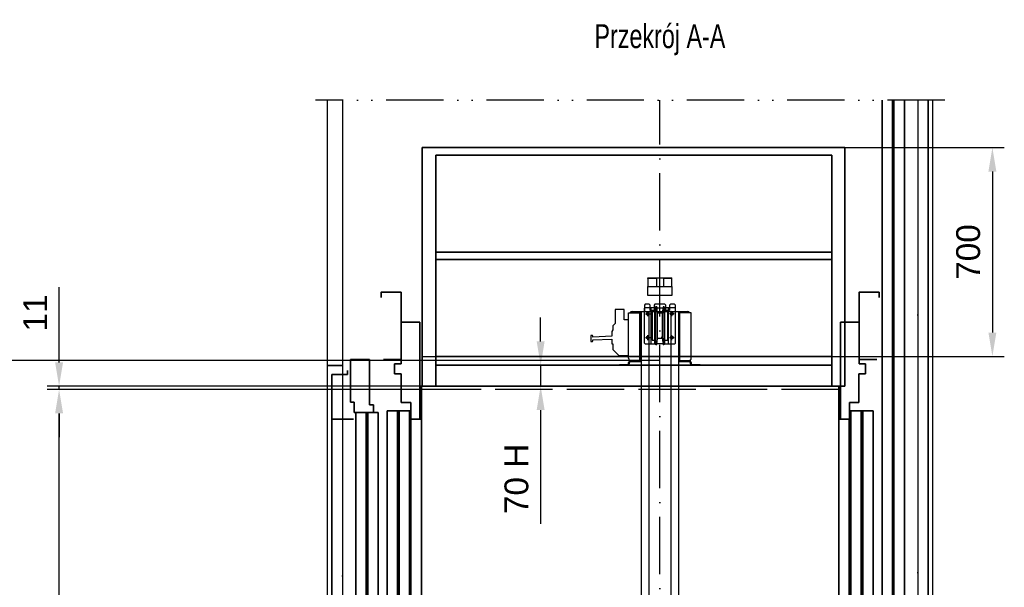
# Model space of a CAD drawing. Header units: millimetres. Extents: x 0 to 16800, y 0 to 11880.
# Tile 4 of 30: x 1663 to 4965, y 3924 to 5828. Entities that reach past the tile are written whole.
import ezdxf
from ezdxf.enums import TextEntityAlignment as Align

# ---------------------------------------------------------------- set-up
doc = ezdxf.new("R2010")
doc.units = ezdxf.units.MM
doc.header["$LTSCALE"] = 16
doc.header["$PDSIZE"] = -3
for name, pattern in [('ACAD_ISO02W100', [15, 12, -3]), ('ACAD_ISO10W100', [18, 12, -3, 0, -3]), ('ACAD_ISO12W100', [21, 12, -3, 0, -3, 0, -3])]:
    doc.linetypes.add(name, pattern=pattern)
for name, color, linetype, lineweight in [('Car', 2, 'Continuous', 35), ('Centerline', 1, 'ACAD_ISO10W100', 25), ('Doors', 2, 'Continuous', 35)]:
    doc.layers.add(name, color=color, linetype=linetype, lineweight=lineweight)
for name, color, linetype in [('Cars', 2, 'Continuous'), ('CarSlings', 252, 'Continuous'), ('CONT_70', 4, 'Continuous'), ('DASH_25', 1, 'ACAD_ISO02W100'), ('DASHD_25', 1, 'ACAD_ISO10W100'), ('DASHDD_25', 1, 'ACAD_ISO12W100'), ('DIM_35', 7, 'Continuous'), ('TEXT_35', 2, 'Continuous')]:
    doc.layers.add(name, color=color, linetype=linetype)
doc.styles.add('Arial', font='arial.ttf')
doc.styles.add('Text0.7_Arial', font='arial.ttf', dxfattribs={"width": 0.7})
doc.dimstyles.new('KONE_mm', dxfattribs={"dimscale": 40, "dimtxt": 2, "dimasz": 2, "dimexe": 1, "dimexo": 0, "dimgap": 1, "dimtad": 1, "dimdec": 0, "dimrnd": 0.01, "dimzin": 0, "dimdsep": 46, "dimtxsty": 'Arial', "dimsah": 1, "dimcen": 0, "dimclrd": 256, "dimclre": 256, "dimclrt": 256, "dimadec": 1, "dimazin": 2, "dimtfac": 1, "dimtdec": 0, "dimtmove": 0, "dimatfit": 3, "dimfxl": 1, "dimtolj": 1, "dimtzin": 0, "dimarcsym": 0})

# ---------------------------------------------------------------- blocks, each defined once
blk = doc.blocks.new('T-0008158422_Section_PitShaft_0')
at = {"layer": 'CONT_70'}
for points in [[(-1065, 4470), (-1065, 3580), (-1065, 3580), (-1065, 3580), (-1115, 3580), (-1115, 4470)], [(865, 4470), (865, 2290), (865, 2290), (865, 2290), (915, 2290), (915, 4470)]]:
    blk.add_lwpolyline(points, dxfattribs=at)
blk.add_lwpolyline([(-1065, 1400), (-1065, 1400), (-1065, 1400), (-1115, 1400), (-1115, 3580), (-1065, 3580), (-1065, 3580), (-1065, 3580)], close=True, dxfattribs=at)
at = {"layer": 'DASHD_25'}
blk.add_line((0, 0), (0, 4470), dxfattribs=at)
at = {"layer": 'DASHDD_25'}
blk.add_line((955, 4470), (-1155, 4470), dxfattribs=at)
blk = doc.blocks.new('*U503')
at = {"layer": 'CarSlings'}
for p, q in [((-119.5, 2396), (-150.5, 2396)), ((-150.5, 2396), (-150.5, 2349.5)), ((-149.5, 2396), (-149.5, 2396)), ((-119.5, 2362), (-119.5, 2396)), ((-105, 2233), (-105, 2385)), ((-105, 2385), (-63, 2385)), ((-93, 2385), (-93, 2390)), ((-93, 2390), (93, 2390)), ((-67, 2225), (-67, 2385)), ((-63, 2225), (-63, 2385)), ((-62, -226), (-62, 2390)), ((-37, 2386), (-41, 2390)), ((-37, 2386), (-37, -226)), ((41, 2390), (37, 2386)), ((37, 2386), (37, -226)), ((62, 2390), (62, -226)), ((105, 2385), (63, 2385)), ((63, 2225), (63, 2385)), ((67, 2225), (67, 2385)), ((93, 2385), (93, 2390)), ((105, 2233), (105, 2385)), ((-150.5, 2349.5), (-158, 2342)), ((-105, 2362), (-119.5, 2362)), ((-158, 2328.2), (-161, 2323)), ((-161, 2323), (-161, 2307)), ((-158, 2342), (-158, 2328.2)), ((-225.6, 2308.8), (-232, 2308.8)), ((-232, 2308.8), (-232, 2307.5)), ((-232, 2308.8), (-232, 2290.5)), ((-232, 2290.5), (-232, 2289.2)), ((-232, 2289.2), (-232, 2289.2)), ((-232, 2289.2), (-225.6, 2289.2)), ((-225.6, 2307.5), (-225.6, 2308.8)), ((-225, 2307.5), (-225.6, 2307.5)), ((-225.6, 2289.2), (-225.6, 2290.5)), ((-225.6, 2290.5), (-225, 2290.5)), ((-225, 2304.4), (-225, 2307.5)), ((-224.6, 2304), (-225, 2304.4)), ((-225, 2293.6), (-224.6, 2294)), ((-225, 2290.5), (-225, 2293.6)), ((-161, 2307), (-224.6, 2304)), ((-224.6, 2294), (-161, 2297)), ((-161, 2297), (-161, 2281)), ((-161, 2281), (-158, 2281)), ((-158, 2281), (-158, 2262)), ((-158, 2262), (-138, 2242)), ((-138, 2242), (-105, 2242.5)), ((-105, 2215), (-105, 2219)), ((-102, 2215), (-102, 2219)), ((-99, 2225), (-62, 2225)), ((-99, 2222), (-62, 2222)), ((-63, 2230), (-67, 2230)), ((62, 2225.2), (63, 2225.2)), ((62, 2225.1), (63, 2225.1)), ((62, 2225), (100, 2225)), ((62, 2222), (99, 2222)), ((98.3, 2225.1), (100, 2225.1)), ((98.5, 2225.1), (98.5, 2225.1)), ((98.7, 2225.1), (98.7, 2225.2)), ((98.8, 2225.2), (99, 2225.2)), ((98.9, 2225.1), (98.9, 2225.2)), ((99, 2225.1), (99, 2225.2)), ((100, 2225), (100, 2225.1)), ((102, 2219), (102, 2215)), ((105, 2219), (105, 2215)), ((-135, 2209), (-135, 2212)), ((-135, 2212), (-108, 2212)), ((-135, 2209), (-108, 2209)), ((-130, 2209), (-130, 2212)), ((108, 2212), (135, 2212)), ((108, 2209), (135, 2209)), ((130, 2209), (130, 2212)), ((135, 2209), (135, 2212)), ((-728, 0), (-62, 0)), ((62, 0), (528, 0)), ((467, -2), (467, 0)), ((528, -78), (528, 0)), ((-728, -78), (-728, 0)), ((-726, -78), (-726, -4)), ((-724, -2), (-667, -2)), ((-696, -78), (-696, -2)), ((-667, -2), (-667, 0)), ((-119, 0), (-79, 0)), ((-62, -72), (-62, -10)), ((524, -2), (467, -2)), ((496, -78), (496, -2)), ((526, -78), (526, -4)), ((-119, -78), (-728, -78)), ((-696, -74), (-62, -74)), ((-240, -138), (-240, -78)), ((-62, -78), (-240, -78)), ((-240, -86), (-62, -86)), ((-62, -84), (-62, -74)), ((-62, -74), (62, -74)), ((62, -84), (-62, -84)), ((62, -74), (496, -74)), ((62, -74), (62, -84)), ((240, -78), (62, -78)), ((528, -78), (62, -78)), ((240, -138), (240, -78)), ((-240, -138), (-62, -138)), ((240, -138), (62, -138)), ((-68, -226), (68, -226)), ((-68, -226), (-68, -415)), ((68, -226), (68, -415)), ((-68, -241), (-74, -241)), ((-74, -354), (-74, -241)), ((68, -241), (74, -241)), ((74, -354), (74, -241)), ((68, -378.9), (68, -415)), ((68, -415), (-68, -415))]:
    blk.add_line(p, q, dxfattribs=at)
blk.add_lwpolyline([(52, 2390), (52, 2411), (49, 2414), (35.5, 2414), (32.5, 2411), (32.5, 2393), (19.5, 2393), (19.5, 2411), (16.5, 2414), (-16.5, 2414), (-19.5, 2411), (-19.5, 2393), (-32.5, 2393), (-32.5, 2411), (-35.5, 2414), (-49, 2414), (-52, 2411), (-52, 2390)], dxfattribs=at)
for centre, radius, start, end in [((-93, 2382), 8, 90, 157.9757), ((-93.3, 2383.6), 2.42, 81.9276, 144.7554), ((93.1, 2382.5), 7.55, 19.7094, 91.0961), ((93.2, 2382.9), 3.06, 42.1236, 93.7771), ((-108, 2215), 6, 270, 0), ((-108, 2215), 3, 270, 0), ((-97, 2233), 8, 180, 270), ((-99, 2219), 6, 90, 180), ((-99, 2219), 3, 90, 180), ((97, 2233), 8, 270, 0), ((99, 2219), 6, 0, 90), ((99, 2219), 3, 0, 90), ((108, 2215), 6, 180, 270), ((108, 2215), 3, 180, 270), ((524, -4), 4, 0, 90), ((-724, -4), 4, 90, 180), ((-724, -4), 2, 90, 180), ((524, -4), 2, 0, 90), ((-62, -354), 12, 180, 240), ((62, -354), 12, 300, 0)]:
    blk.add_arc(centre, radius, start, end, dxfattribs=at)
at = {"layer": 'DASH_25'}
for p, q in [((-60, -338), (-60, -330)), ((-60, -330), (60, -330)), ((60, -330), (60, -338)), ((60, -338), (-60, -338))]:
    blk.add_line(p, q, dxfattribs=at)
blk = doc.blocks.new('*U509')
at = {"layer": 'CarSlings'}
for p, q in [((-52, 59), (-50, 61)), ((-52, -59), (-52, 59)), ((-50, 61), (-16.2, 61)), ((-29.1, -61), (-29.1, 61)), ((-26, 49), (-26, -49)), ((-16.5, 49), (-26, 49)), ((-16.5, -59.7), (-16.5, 59.7)), ((-14, -59.7), (-14, 59.7)), ((-13.9, 60), (13.9, 60)), ((-10.5, 62.7), (-13.4, 62.7)), ((-10.5, 60.3), (-13.4, 60.3)), ((-10.5, 62.7), (-10.5, 60.3)), ((-8.2, -42), (-8.2, 42)), ((8.3, 42), (-8.2, 42)), ((4.7, 42), (-4.7, 42)), ((8.3, -42), (8.3, 42)), ((10.5, 62.7), (10.5, 60.3)), ((13.4, 62.7), (10.5, 62.7)), ((13.4, 60.3), (10.5, 60.3)), ((14, -59.7), (14, 59.7)), ((16.2, 61), (50, 61)), ((16.5, -59.7), (16.5, 59.7)), ((26, 49), (16.5, 49)), ((26, -49), (26, 49)), ((29.1, -61), (29.1, 61)), ((50, 61), (52, 59)), ((52, -59), (52, 59)), ((-50, -61), (-52, -59)), ((-50, -61), (-16.2, -61)), ((-26, -49), (-16.5, -49)), ((-13.9, -60), (13.9, -60)), ((-13.4, -60.3), (-10.5, -60.3)), ((-13.4, -62.7), (-10.5, -62.7)), ((-10.5, -62.7), (-10.5, -60.3)), ((-8.2, -42), (8.3, -42)), ((-4.7, -42), (4.7, -42)), ((4.7, -38.4), (4.8, -38.4)), ((10.5, -60.3), (13.4, -60.3)), ((10.5, -62.7), (10.5, -60.3)), ((10.5, -62.7), (13.4, -62.7)), ((16.2, -61), (50, -61)), ((16.5, -49), (26, -49)), ((52, -59), (50, -61))]:
    blk.add_line(p, q, dxfattribs=at)
for centre in [(-40, 40), (40, 40), (-40, -40), (40, -40)]:
    blk.add_circle(centre, 4.5, dxfattribs=at)
for centre, radius, start, end in [((-13.4, 59.7), 3.1, 90, 180), ((-13.4, 59.7), 0.6, 90, 180), ((-68.2, 42), 60, 0, 17.4576), ((68.3, 42), 60, 162.5424, 180), ((13.4, 59.7), 3.1, 0, 90), ((13.4, 59.7), 0.6, 0, 90), ((-13.4, -59.7), 3.1, 180, 270), ((-13.4, -59.7), 0.6, 180, 270), ((-68.2, -42), 60, 342.5424, 0), ((68.3, -42), 60, 180, 197.4576), ((13.4, -59.7), 3.1, 270, 0), ((13.4, -59.7), 0.6, 270, 0)]:
    blk.add_arc(centre, radius, start, end, dxfattribs=at)
at = {"layer": 'Centerline'}
for p, q in [((-48.3, 40), (-31.8, 40)), ((-40, 31.7), (-40, 48.2)), ((48.2, 40), (31.7, 40)), ((40, 31.7), (40, 48.2)), ((-40, -48.3), (-40, -31.8)), ((40, -48.3), (40, -31.8)), ((-48.3, -40), (-31.8, -40)), ((31.7, -40), (48.2, -40))]:
    blk.add_line(p, q, dxfattribs=at)
blk = doc.blocks.new('KONE-COM-LUBRICATOR-FRONT')
at = {"layer": 'CarSlings'}
for p, q in [((-40, 59), (40, 59)), ((-40, 57), (-40, 59)), ((-12, 59), (-12, 30)), ((12, 59), (12, 30)), ((40, 57), (40, 59))]:
    blk.add_line(p, q, dxfattribs=at)
blk.add_lwpolyline([(-12, 57), (-40, 57), (-40, 30), (40, 30), (40, 57), (12, 57)], dxfattribs=at)
blk.add_lwpolyline([(-40, 0), (-40, 0), (-40, 30), (40, 30), (40, 0), (40, 0)], close=True, dxfattribs=at)
blk = doc.blocks.new('*U517')
at = {"layer": 'Car', "ltscale": 3}
for p, q in [((-697, 2111), (-697, 2911)), ((-697, 2911), (720, 2911)), ((720, 2911), (720, 2111)), ((-652, 2111), (-652, 2886)), ((-652, 2886), (677, 2886)), ((677, 2111), (677, 2886)), ((-652, 2561), (677, 2561)), ((-652, 2536), (677, 2536)), ((-652, 2211), (677, 2211)), ((677, 2181), (-652, 2181)), ((-700, 2111), (-700, -28)), ((-700, 2111), (720, 2111)), ((700, -28), (700, 2111)), ((-735, 0), (-735, 2000)), ((-735, 2000), (-700, 2000)), ((735, 2000), (700, 2000)), ((735, 0), (735, 2000)), ((-735, 0), (-700, 0)), ((-700, 0), (700, 0)), ((-700, -12), (700, -12)), ((-700, -28), (700, -28)), ((735, 0), (700, 0))]:
    blk.add_line(p, q, dxfattribs=at)
at = {"layer": 'DASH_25'}
blk.add_line((700, 2100), (-700, 2100), dxfattribs=at)
blk = doc.blocks.new('*U519')
at = {"layer": 'Doors', "ltscale": 0.25}
for p, q in [((-47, 2326), (-109.5, 2326)), ((-109.5, 2326), (-109.5, 2000)), ((-47, 2186), (-47, 2326)), ((-25, 2186), (-47, 2186)), ((-25, 2153), (-25, 2186)), ((-47.5, 2056), (-47.5, 2153)), ((-47.5, 2153), (-25, 2153)), ((-79.5, 2000), (-79.5, 2056)), ((-79.5, 2056), (-47.5, 2056)), ((-30, 2028), (-79.5, 2028)), ((-75, 2028), (-75, 5)), ((0, 2028), (-45, 2028)), ((-40, 5), (-40, 2028)), ((-35, 5), (-35, 2028)), ((0, 5), (0, 2028)), ((-109.5, 2000), (-79.5, 2000)), ((-79.5, 2000), (-75, 2000)), ((-75, 5), (-40, 5)), ((-35, 5), (0, 5))]:
    blk.add_line(p, q, dxfattribs=at)
blk.add_lwpolyline([(20, 2408), (20, 2426), (-47, 2426), (-47, 2200), (12, 2200)], dxfattribs=at)
blk = doc.blocks.new('*U522')
at = {"layer": 'Doors', "ltscale": 0.25}
for p, q in [((-47, 2326), (-109.5, 2326)), ((-109.5, 2326), (-109.5, 2000)), ((-47, 2186), (-47, 2326)), ((-25, 2186), (-47, 2186)), ((-25, 2153), (-25, 2186)), ((-47.5, 2056), (-47.5, 2153)), ((-47.5, 2153), (-25, 2153)), ((-79.5, 2000), (-79.5, 2056)), ((-79.5, 2056), (-47.5, 2056)), ((-30, 2028), (-79.5, 2028)), ((-75, 2028), (-75, 5)), ((0, 2028), (-45, 2028)), ((-40, 5), (-40, 2028)), ((-35, 5), (-35, 2028)), ((0, 5), (0, 2028)), ((-109.5, 2000), (-79.5, 2000)), ((-79.5, 2000), (-75, 2000)), ((-75, 5), (-40, 5)), ((-35, 5), (0, 5))]:
    blk.add_line(p, q, dxfattribs=at)
blk.add_lwpolyline([(20, 2408), (20, 2426), (-47, 2426), (-47, 2200), (12, 2200)], dxfattribs=at)
blk = doc.blocks.new('*U525')
at = {"layer": 'Doors'}
for p, q in [((-120, 5), (-120, 2180)), ((-85, 5), (-85, 2180)), ((-80, 5), (-80, 2179.9)), ((-45, 5), (-45, 2180)), ((-85, 5), (-120, 5)), ((-45, 5), (-80, 5))]:
    blk.add_line(p, q, dxfattribs=at)
blk = doc.blocks.new('*U528')
at = {"layer": 'Centerline', "ltscale": 3}
blk.add_line((0, 2180), (0, 0), dxfattribs=at)
at = {"layer": 'Doors', "ltscale": 0.25}
for p in [(35, 2180), (-40, 0)]:
    blk.add_line(p, (35, 0), dxfattribs=at)
blk = doc.blocks.new('*U530')
at = {"layer": 'Doors'}
for p, q in [((91.5, 2200), (27.5, 2200)), ((27.5, 2200), (27.5, 2058)), ((91.5, 2048), (91.5, 2200)), ((27.5, 2058), (40, 2058)), ((40, 2058), (40, 2023)), ((104, 2048), (91.5, 2048)), ((104, 2023), (104, 2048)), ((40, 2023), (120, 2023)), ((45, 5), (45, 2023)), ((45, 2023), (71, 2023)), ((80, 5), (80, 2023)), ((85, 5), (85, 2023)), ((120, 5), (120, 2023)), ((45, 5), (80, 5)), ((85, 5), (120, 5))]:
    blk.add_line(p, q, dxfattribs=at)
blk = doc.blocks.new('*U532')
at = {"layer": 'Centerline', "ltscale": 3}
blk.add_line((0, 2195), (0, 0), dxfattribs=at)
at = {"layer": 'Doors', "ltscale": 0.25}
for p, q in [((-17.5, 2164), (-17.5, 2150)), ((35, 2150), (-17.5, 2150)), ((35, 2000), (35, 2150)), ((34.9, 2000), (-37.1, 2000)), ((35, 2000), (35, 0)), ((-40, 0), (35, 0))]:
    blk.add_line(p, q, dxfattribs=at)
blk = doc.blocks.new('*D720')
at = {"layer": 'Defpoints', "color": 0, "transparency": 16777216}
for p in [(3013, 5398.8), (3013, 4698.8), (4925, 4698.8)]:
    blk.add_point(p, dxfattribs=at)
at = {"layer": 'DIM_35', "lineweight": -2, "transparency": 16777216}
for p, q in [((3013, 5398.8), (4965, 5398.8)), ((4925, 5318.8), (4925, 4778.8)), ((3013, 4698.8), (4965, 4698.8))]:
    blk.add_line(p, q, dxfattribs=at)
at = {"layer": 'DIM_35', "transparency": 16777216}
for points in [[(4911.7, 5318.8), (4938.3, 5318.8), (4925, 5398.8)], [(4911.7, 4778.8), (4938.3, 4778.8), (4925, 4698.8)]]:
    blk.add_solid(points, dxfattribs=at)
at = {"layer": 'DIM_35', "transparency": 16777216, "insert": (4844.2, 5048.8), "char_height": 80, "attachment_point": 5, "rotation": 90, "style": 'Arial', "bg_fill": 3, "box_fill_scale": 1.1, "bg_fill_color": 256, "bg_fill_true_color": 13158600, "bg_fill_transparency": 0}
blk.add_mtext('\\A1;700', dxfattribs=at)
blk = doc.blocks.new('*D721')
at = {"layer": 'Defpoints', "color": 0, "transparency": 16777216}
for p in [(1595, 4684.8), (3810, 4684.8), (4338, 2459.8)]:
    blk.add_point(p, dxfattribs=at)
at = {"layer": 'DIM_35', "lineweight": -2, "transparency": 16777216}
for p, q in [((3810, 4684.8), (1555, 4684.8)), ((1595, 2539.8), (1595, 4604.8)), ((4338, 2459.8), (1555, 2459.8))]:
    blk.add_line(p, q, dxfattribs=at)
at = {"layer": 'DIM_35', "transparency": 16777216}
for points in [[(1581.7, 4604.8), (1608.3, 4604.8), (1595, 4684.8)], [(1581.7, 2539.8), (1608.3, 2539.8), (1595, 2459.8)]]:
    blk.add_solid(points, dxfattribs=at)
at = {"layer": 'DIM_35', "transparency": 16777216, "insert": (1514.2, 3572.3), "char_height": 80, "attachment_point": 5, "rotation": 90, "style": 'Arial', "bg_fill": 3, "box_fill_scale": 1.1, "bg_fill_color": 256, "bg_fill_true_color": 13158600, "bg_fill_transparency": 0}
blk.add_mtext('\\A1;2225 E', dxfattribs=at)
blk = doc.blocks.new('*D722')
at = {"layer": 'Defpoints', "color": 0, "transparency": 16777216}
for p in [(1795, 4598.8), (3058, 4598.8), (3058, 4587.8)]:
    blk.add_point(p, dxfattribs=at)
at = {"layer": 'DIM_35', "lineweight": -2, "transparency": 16777216}
for p, q in [((1795, 4678.8), (1795, 4930.4)), ((3058, 4598.8), (1755, 4598.8)), ((1795, 4587.8), (1795, 4598.8)), ((3058, 4587.8), (1755, 4587.8)), ((1795, 4507.8), (1795, 4427.8))]:
    blk.add_line(p, q, dxfattribs=at)
at = {"layer": 'DIM_35', "transparency": 16777216}
for points in [[(1781.7, 4678.8), (1808.3, 4678.8), (1795, 4598.8)], [(1781.7, 4507.8), (1808.3, 4507.8), (1795, 4587.8)]]:
    blk.add_solid(points, dxfattribs=at)
at = {"layer": 'DIM_35', "transparency": 16777216, "insert": (1714.8, 4844.6), "char_height": 80, "attachment_point": 5, "rotation": 90, "style": 'Arial', "bg_fill": 3, "box_fill_scale": 1.1, "bg_fill_color": 256, "bg_fill_true_color": 13158600, "bg_fill_transparency": 0}
blk.add_mtext('\\A1;11', dxfattribs=at)
blk = doc.blocks.new('*D723')
at = {"layer": 'Defpoints', "color": 0, "transparency": 16777216}
for p in [(1795, 4587.8), (3058, 4587.8), (2975, 2487.8)]:
    blk.add_point(p, dxfattribs=at)
at = {"layer": 'DIM_35', "lineweight": -2, "transparency": 16777216}
for p, q in [((3058, 4587.8), (1755, 4587.8)), ((1795, 2567.8), (1795, 4507.8)), ((2975, 2487.8), (1755, 2487.8))]:
    blk.add_line(p, q, dxfattribs=at)
at = {"layer": 'DIM_35', "transparency": 16777216}
for points in [[(1781.7, 4507.8), (1808.3, 4507.8), (1795, 4587.8)], [(1781.7, 2567.8), (1808.3, 2567.8), (1795, 2487.8)]]:
    blk.add_solid(points, dxfattribs=at)
at = {"layer": 'DIM_35', "transparency": 16777216, "insert": (1713.6, 3537.8), "char_height": 80, "attachment_point": 5, "rotation": 90, "style": 'Arial', "bg_fill": 3, "box_fill_scale": 1.1, "bg_fill_color": 256, "bg_fill_true_color": 13158600, "bg_fill_transparency": 0}
blk.add_mtext('\\A1;2100 CH', dxfattribs=at)
blk = doc.blocks.new('*D727')
at = {"layer": 'Defpoints', "color": 0, "transparency": 16777216}
for p in [(3410, 4668.8), (3410, 4598.8), (3410, 4598.8)]:
    blk.add_point(p, dxfattribs=at)
at = {"layer": 'DIM_35', "lineweight": -2, "transparency": 16777216}
for p, q in [((3410, 4748.8), (3410, 4828.8)), ((3410, 4668.8), (3450, 4668.8)), ((3410, 4668.8), (3410, 4598.8)), ((3410, 4598.8), (3450, 4598.8)), ((3410, 4518.8), (3410, 4137))]:
    blk.add_line(p, q, dxfattribs=at)
at = {"layer": 'DIM_35', "transparency": 16777216}
for points in [[(3396.7, 4748.8), (3423.3, 4748.8), (3410, 4668.8)], [(3396.7, 4518.8), (3423.3, 4518.8), (3410, 4598.8)]]:
    blk.add_solid(points, dxfattribs=at)
at = {"layer": 'DIM_35', "transparency": 16777216, "insert": (3329.2, 4287.9), "char_height": 80, "attachment_point": 5, "rotation": 90, "style": 'Arial', "bg_fill": 3, "box_fill_scale": 1.1, "bg_fill_color": 256, "bg_fill_true_color": 13158600, "bg_fill_transparency": 0}
blk.add_mtext('\\A1;70 H', dxfattribs=at)

msp = doc.modelspace()

# ---------------------------------------------------------------- block references
for name, p in [('T-0008158422_Section_PitShaft_0', (3810, 1087.8)), ('*U525', (4675, 3377.8)), ('*U528', (4675, 3377.8)), ('*U530', (2745, 2487.8))]:
    msp.add_blockref(name, p)
at = {"xscale": -1}
for name, p in [('*U522', (2895, 2487.8)), ('*U532', (2745, 2487.8))]:
    msp.add_blockref(name, p, dxfattribs=at)
at = {"layer": 'Cars'}
for name, p in [('*U517', (3710, 2487.8)), ('*U519', (4525, 2487.8))]:
    msp.add_blockref(name, p, dxfattribs=at)
at = {"layer": 'CarSlings'}
for name, p in [('KONE-COM-LUBRICATOR-FRONT', (3810, 4902.8)), ('*U503', (3810, 2459.8)), ('*U509', (3810, 4801.8))]:
    msp.add_blockref(name, p, dxfattribs=at)

# ---------------------------------------------------------------- texts
at = {"layer": 'TEXT_35', "style": 'Text0.7_Arial', "width": 0.7}
msp.add_text('Przekrój A-A', height=80, dxfattribs=at).set_placement((3810, 5772.7), align=Align.MIDDLE_CENTER)

# ---------------------------------------------------------------- next in the draw order: dimensions: what is measured, and where the dimension line sits
at = {"layer": 'DIM_35'}
dim = msp.add_linear_dim(base=(4925, 4698.8), p1=(3013, 5398.8), p2=(3013, 4698.8), angle=90, dimstyle='KONE_mm', override={"dimtfill": 1}, dxfattribs=at)
dim.commit()
dim.dimension.update_dxf_attribs({"geometry": '*D720', "text_midpoint": (4844.2, 5048.8)})

# ---------------------------------------------------------------- next in the draw order: dimensions: what is measured, and where the dimension line sits
dim = msp.add_linear_dim(base=(1595, 4684.8), p1=(4338, 2459.8), p2=(3810, 4684.8), angle=90, text='<> E', dimstyle='KONE_mm', override={"dimtfill": 1}, dxfattribs=at)
dim.commit()
dim.dimension.update_dxf_attribs({"geometry": '*D721', "text_midpoint": (1514.2, 3572.3)})

# ---------------------------------------------------------------- next in the draw order: dimensions: what is measured, and where the dimension line sits
dim = msp.add_linear_dim(base=(1795, 4598.8), p1=(3058, 4587.8), p2=(3058, 4598.8), angle=90, dimstyle='KONE_mm', override={"dimtfill": 1}, dxfattribs=at)
dim.commit()
dim.dimension.update_dxf_attribs({"geometry": '*D722', "text_midpoint": (1714.8, 4844.6)})
dim = msp.add_linear_dim(base=(3410, 4598.8), p1=(3410, 4668.8), p2=(3410, 4598.8), angle=90, text='<> H', dimstyle='KONE_mm', override={"dimtfill": 1}, dxfattribs=at)
dim.commit()
dim.dimension.update_dxf_attribs({"geometry": '*D727', "text_midpoint": (3329.2, 4287.9)})

# ---------------------------------------------------------------- next in the draw order: dimensions: what is measured, and where the dimension line sits
dim = msp.add_linear_dim(base=(1795, 4587.8), p1=(2975, 2487.8), p2=(3058, 4587.8), angle=90, text='<> CH', dimstyle='KONE_mm', override={"dimtfill": 1}, dxfattribs=at)
dim.commit()
dim.dimension.update_dxf_attribs({"geometry": '*D723', "text_midpoint": (1713.6, 3537.8)})

doc.saveas('drawing.dxf')
